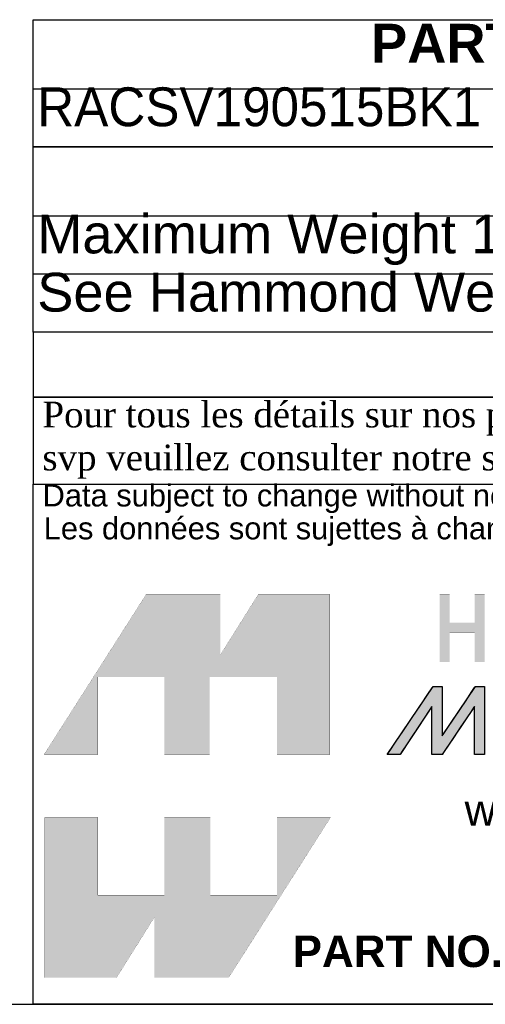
# Model space of a CAD drawing. Header units: inches. Extents: x 0 to 80, y 0 to 59.8.
# Tile 4 of 15: x 62.7 to 69.9, y 0 to 15.2. Entities that reach past the tile are written whole.
import ezdxf
from ezdxf.enums import TextEntityAlignment as Align

# ---------------------------------------------------------------- set-up
doc = ezdxf.new("R2010")
doc.units = ezdxf.units.IN
doc.header["$MEASUREMENT"] = 0
doc.layers.add('Default', color=7, linetype='Continuous')
doc.styles.add('SEACAD_Arial', font='arial.ttf')
doc.styles.add('SEACAD_ArialB', font='arialbd.ttf')

# ---------------------------------------------------------------- blocks, each defined once
blk = doc.blocks.new('SE')
at = {"color": 7, "linetype": 'Continuous'}
blk.add_line((62.864, 14.145), (79.964, 14.145), dxfattribs=at)
blk.add_lwpolyline([(62.864, 13.245), (62.864, 15.211), (79.964, 15.211), (79.964, 13.245), (62.864, 13.245)], dxfattribs=at)
at = {"color": 7, "linetype": 'Continuous', "style": 'SEACAD_ArialB'}
blk.add_text('PART NUMBERS', height=0.6, dxfattribs=at).set_placement((68.087, 15.148), align=Align.TOP_LEFT)
at = {"color": 7, "linetype": 'Continuous', "style": 'SEACAD_Arial', "width": 0.944}
blk.add_text('RACSV190515BK1', height=0.6, dxfattribs=at).set_placement((62.927, 14.165), align=Align.TOP_LEFT)
blk = doc.blocks.new('SE1')
at = {"color": 7, "linetype": 'Continuous'}
for p, q in [((62.864, 12.182), (80.003, 12.182)), ((62.864, 11.282), (80.003, 11.282))]:
    blk.add_line(p, q, dxfattribs=at)
blk.add_lwpolyline([(62.864, 10.382), (62.864, 13.247), (80.003, 13.247), (80.003, 10.382), (62.864, 10.382)], dxfattribs=at)
at = {"color": 7, "linetype": 'Continuous', "style": 'SEACAD_Arial'}
for s, p in [('Maximum Weight 100lb', (62.927, 12.201)), ('See Hammond Website for More Information', (62.927, 11.301))]:
    blk.add_text(s, height=0.6, dxfattribs=at).set_placement(p, align=Align.TOP_LEFT)
blk = doc.blocks.new('block_2')
at = {"layer": 'Default', "linetype": 'Continuous'}
blk.add_hatch(color=7, dxfattribs=at).paths.add_polyline_path([(-0.8327, 0.0667), (-0.8327, 0.0841), (-0.8327, 0.1076), (-0.8327, 0.1345), (-0.8327, 0.1621), (-0.8327, 0.1875), (-0.8327, 0.2079), (-0.8327, 0.2206), (-0.8328, 0.2234), (-0.8344, 0.2234), (-0.8377, 0.2234), (-0.8421, 0.2234), (-0.8471, 0.2234), (-0.8522, 0.2234), (-0.857, 0.2234), (-0.8609, 0.2234), (-0.8647, 0.2195), (-0.8786, 0.1989), (-0.901, 0.1657), (-0.9282, 0.1254), (-0.9562, 0.0838), (-0.9813, 0.0466), (-0.9996, 0.0194), (-1.0073, 0.008), (-1.0057, 0.0079), (-1.0009, 0.0079), (-0.9941, 0.0079), (-0.9863, 0.0079), (-0.9785, 0.0079), (-0.9719, 0.0079), (-0.9676, 0.0079), (-0.9662, 0.0083), (-0.9595, 0.0184), (-0.9459, 0.0389), (-0.9281, 0.0659), (-0.9086, 0.0953), (-0.8901, 0.1233), (-0.8753, 0.1456), (-0.8668, 0.1584), (-0.8657, 0.1579), (-0.8657, 0.1442), (-0.8657, 0.1213), (-0.8657, 0.0931), (-0.8657, 0.0637), (-0.8657, 0.037), (-0.8657, 0.0172), (-0.8657, 0.0081), (-0.8646, 0.0079), (-0.8609, 0.0079), (-0.8555, 0.0079), (-0.8492, 0.0079), (-0.8429, 0.0079), (-0.8375, 0.0079), (-0.8338, 0.0079), (-0.8326, 0.0081), (-0.8265, 0.0172), (-0.8132, 0.037), (-0.7954, 0.0637), (-0.7758, 0.0931), (-0.7569, 0.1213), (-0.7416, 0.1442), (-0.7324, 0.1579), (-0.731, 0.1584), (-0.731, 0.1456), (-0.731, 0.1233), (-0.731, 0.0953), (-0.731, 0.0659), (-0.731, 0.0389), (-0.731, 0.0184), (-0.731, 0.0083), (-0.7301, 0.0079), (-0.7266, 0.0079), (-0.7214, 0.0079), (-0.7152, 0.0079), (-0.709, 0.0079), (-0.7035, 0.0079), (-0.6998, 0.0079), (-0.6985, 0.008), (-0.6985, 0.0194), (-0.6985, 0.0466), (-0.6985, 0.0838), (-0.6985, 0.1254), (-0.6985, 0.1657), (-0.6985, 0.1989), (-0.6985, 0.2195), (-0.6987, 0.2234), (-0.701, 0.2234), (-0.7052, 0.2234), (-0.7105, 0.2234), (-0.7162, 0.2234), (-0.7215, 0.2234), (-0.7256, 0.2234), (-0.7277, 0.2234), (-0.7302, 0.2199), (-0.7408, 0.204), (-0.7574, 0.1793), (-0.7771, 0.1498), (-0.7973, 0.1196), (-0.8151, 0.093), (-0.8278, 0.0739)])
at = {"layer": 'Default', "color": 7, "linetype": 'Continuous'}
blk.add_lwpolyline([(-0.8327, 0.0667), (-0.8278, 0.0739), (-0.8151, 0.093), (-0.7973, 0.1196), (-0.7771, 0.1498), (-0.7574, 0.1793), (-0.7408, 0.204), (-0.7302, 0.2199), (-0.7277, 0.2234), (-0.7256, 0.2234), (-0.7215, 0.2234), (-0.7162, 0.2234), (-0.7105, 0.2234), (-0.7052, 0.2234), (-0.701, 0.2234), (-0.6987, 0.2234), (-0.6985, 0.2195), (-0.6985, 0.1989), (-0.6985, 0.1657), (-0.6985, 0.1254), (-0.6985, 0.0838), (-0.6985, 0.0466), (-0.6985, 0.0194), (-0.6985, 0.008), (-0.6998, 0.0079), (-0.7035, 0.0079), (-0.709, 0.0079), (-0.7152, 0.0079), (-0.7214, 0.0079), (-0.7266, 0.0079), (-0.7301, 0.0079), (-0.731, 0.0083), (-0.731, 0.0184), (-0.731, 0.0389), (-0.731, 0.0659), (-0.731, 0.0953), (-0.731, 0.1233), (-0.731, 0.1456), (-0.731, 0.1584), (-0.7324, 0.1579), (-0.7416, 0.1442), (-0.7569, 0.1213), (-0.7758, 0.0931), (-0.7954, 0.0637), (-0.8132, 0.037), (-0.8265, 0.0172), (-0.8326, 0.0081), (-0.8338, 0.0079), (-0.8375, 0.0079), (-0.8429, 0.0079), (-0.8492, 0.0079), (-0.8555, 0.0079), (-0.8609, 0.0079), (-0.8646, 0.0079), (-0.8657, 0.0081), (-0.8657, 0.0172), (-0.8657, 0.037), (-0.8657, 0.0637), (-0.8657, 0.0931), (-0.8657, 0.1213), (-0.8657, 0.1442), (-0.8657, 0.1579), (-0.8668, 0.1584), (-0.8753, 0.1456), (-0.8901, 0.1233), (-0.9086, 0.0953), (-0.9281, 0.0659), (-0.9459, 0.0389), (-0.9595, 0.0184), (-0.9662, 0.0083), (-0.9676, 0.0079), (-0.9719, 0.0079), (-0.9785, 0.0079), (-0.9863, 0.0079), (-0.9941, 0.0079), (-1.0009, 0.0079), (-1.0057, 0.0079), (-1.0073, 0.008), (-0.9996, 0.0194), (-0.9813, 0.0466), (-0.9562, 0.0838), (-0.9282, 0.1254), (-0.901, 0.1657), (-0.8786, 0.1989), (-0.8647, 0.2195), (-0.8609, 0.2234), (-0.857, 0.2234), (-0.8522, 0.2234), (-0.8471, 0.2234), (-0.8421, 0.2234), (-0.8377, 0.2234), (-0.8344, 0.2234), (-0.8328, 0.2234), (-0.8327, 0.2206), (-0.8327, 0.2079), (-0.8327, 0.1875), (-0.8327, 0.1621), (-0.8327, 0.1345), (-0.8327, 0.1076), (-0.8327, 0.0841), (-0.8327, 0.0667)], close=True, dxfattribs=at)
for points in [[(-1.0073, 0.0079), (-1.0073, 0.0079), (-0.8621, 0.2234), (-0.8621, 0.2234)], [(-0.8621, 0.2234), (-0.855, 0.2234), (-0.8327, 0.2234), (-0.8327, 0.2234)], [(-0.8327, 0.0667), (-0.8327, 0.0667), (-0.7278, 0.2234), (-0.7278, 0.2234)], [(-0.8327, 0.2234), (-0.8327, 0.2234), (-0.8327, 0.1009), (-0.8327, 0.0667)], [(-0.7278, 0.2234), (-0.7278, 0.2234), (-0.6985, 0.2234), (-0.6985, 0.2234)], [(-0.6985, 0.2234), (-0.6985, 0.2234), (-0.6985, 0.0079), (-0.6985, 0.0079)], [(-0.8657, 0.16), (-0.8657, 0.16), (-0.9664, 0.0079), (-0.9664, 0.0079)], [(-0.8657, 0.0079), (-0.8657, 0.0079), (-0.8657, 0.16), (-0.8657, 0.16)], [(-0.731, 0.16), (-0.731, 0.16), (-0.8327, 0.0079), (-0.8327, 0.0079)], [(-0.731, 0.0079), (-0.731, 0.0079), (-0.731, 0.16), (-0.731, 0.16)], [(-0.9664, 0.0079), (-0.9664, 0.0079), (-1.0073, 0.0079), (-1.0073, 0.0079)], [(-0.8327, 0.0079), (-0.8327, 0.0079), (-0.8657, 0.0079), (-0.8657, 0.0079)], [(-0.6985, 0.0079), (-0.6985, 0.0079), (-0.731, 0.0079), (-0.731, 0.0079)]]:
    blk.add_open_spline(points, degree=3, dxfattribs=at)
blk = doc.blocks.new('Block1')
at = {"layer": 'Default', "linetype": 'Continuous'}
for points in [[(-0.0026, 0.7074), (0.1678, 0.7074), (0.1678, 0.9533), (0.3791, 0.9533), (0.3791, 0.7074), (0.5228, 0.7074), (0.5228, 0.9533), (0.7357, 0.9533), (0.7357, 0.7074), (0.9035, 0.7074), (0.9035, 1.2145), (0.6765, 1.2145), (0.5564, 1.0231), (0.5564, 1.2145), (0.3209, 1.2145)], [(1.3629, 1.2145), (1.3629, 1.1253), (1.2832, 1.1253), (1.2832, 1.2145), (1.2517, 1.2145), (1.2517, 1.0005), (1.2832, 1.0005), (1.2832, 1.0939), (1.3629, 1.0939), (1.3629, 1.0939), (1.3629, 1.0005), (1.3943, 1.0005), (1.3943, 1.2145)], [(0.9056, 0.5076), (0.7357, 0.5076), (0.7357, 0.2617), (0.5244, 0.2617), (0.5244, 0.5076), (0.3791, 0.5076), (0.3791, 0.2617), (0.1678, 0.2617), (0.1678, 0.5076), (0, 0.5076), (0, 0), (0.2271, 0), (0.3471, 0.1914), (0.3471, 0), (0.5826, 0)]]:
    blk.add_hatch(color=7, dxfattribs=at).paths.add_polyline_path(points)
at = {"layer": 'Default', "color": 7, "linetype": 'Continuous', "const_width": 0.00035}
for points in [[(-0.0026, 0.7074), (0.3209, 1.2145), (0.5564, 1.2145), (0.5564, 1.0231), (0.6765, 1.2145), (0.9035, 1.2145), (0.9035, 0.7074), (0.7357, 0.7074), (0.7357, 0.9533), (0.5228, 0.9533), (0.5228, 0.7074), (0.3791, 0.7074), (0.3791, 0.9533), (0.1678, 0.9533), (0.1678, 0.7074), (-0.0026, 0.7074)], [(1.3629, 1.2145), (1.3629, 1.1253), (1.2832, 1.1253), (1.2832, 1.2145), (1.2517, 1.2145), (1.2517, 1.0005), (1.2832, 1.0005), (1.2832, 1.0939), (1.3629, 1.0939), (1.3629, 1.0939), (1.3629, 1.0005), (1.3943, 1.0005), (1.3943, 1.2145), (1.3629, 1.2145)], [(0.9056, 0.5076), (0.5826, 0), (0.3471, 0), (0.3471, 0.1914), (0.2271, 0), (0, 0), (0, 0.5076), (0.1678, 0.5076), (0.1678, 0.2617), (0.3791, 0.2617), (0.3791, 0.5076), (0.5244, 0.5076), (0.5244, 0.2617), (0.7357, 0.2617), (0.7357, 0.5076), (0.9056, 0.5076)]]:
    blk.add_lwpolyline(points, close=True, dxfattribs=at)
at = {"layer": 'Default', "color": 7}
blk.add_blockref('block_2', (2.0929, 0.6996), dxfattribs=at)
blk = doc.blocks.new('Block13')
at = {"layer": 'Default', "color": 7, "linetype": 'Continuous'}
for p, q in [((0, 0), (0, 1.6479)), ((0, 1.6479), (3.5155, 1.6479)), ((3.5155, 0), (0, 0))]:
    blk.add_line(p, q, dxfattribs=at)
at = {"layer": 'Default', "color": 7}
blk.add_blockref('Block1', (0.0371, 0.0841), dxfattribs=at)
at = {"layer": 'Default', "attachment_point": 1}
for s, insert, char_height, width in [('{\\fArial|b0||i0||c0|p34;\\C7;\\H7.e-002;\\W1.;\\T1.;Data subject to change without notice. Isometric drawing not to scale.}', (0.0298, 1.6475), 0.07, 3.486391), ('{\\fArial|b0||i0||c0|p34;\\C7;\\H7.e-002;\\W1.;\\T1.;Les données sont sujettes à changement sans préavis.}', (0.0334, 1.5433), 0.07, 3.235631), ('{\\fArial|b0||i0||c0|p34;\\C7;\\H0.1;\\W1.;www.hammondmfg.com}', (1.3679, 0.6657), 0.1, 1.572281), ('{\\fArial|b1||i0||c0|p34;\\C7;\\H0.1;\\W1.;PART NO. \\P}', (0.8225, 0.2179), 0.1, 0.655523)]:
    blk.add_mtext(s, dxfattribs=dict(at, insert=insert, char_height=char_height, width=width))
blk = doc.blocks.new('Block11')
at = {"layer": 'Default', "color": 7}
blk.add_blockref('Block13', (0, 0), dxfattribs=at)
blk = doc.blocks.new('Block10')
at = {"layer": 'Default', "color": 7}
blk.add_blockref('Block11', (0, 0), dxfattribs=at)
blk = doc.blocks.new('Block2')
at = {"layer": 'Default', "color": 7, "linetype": 'Continuous'}
blk.add_line((-52.744, 0), (-0.012, 0), dxfattribs=at)
at = {"layer": 'Default', "color": 7, "xscale": 15, "yscale": 15, "zscale": 15}
blk.add_blockref('Block10', (-52.744, 0), dxfattribs=at)
blk = doc.blocks.new('Block222')
at = {"layer": 'Default', "color": 7}
blk.add_blockref('Block2', (106.578, -49.503), dxfattribs=at)

msp = doc.modelspace()

# ---------------------------------------------------------------- linework, layer by layer
at = {"layer": 'Default', "color": 7, "linetype": 'Continuous'}
msp.add_line((0, 0), (80, 0), dxfattribs=at)
for points in [[(62.864, 10.382), (62.864, 9.379), (80, 9.379), (80, 10.382), (62.864, 10.382)], [(62.864, 9.378), (62.864, 8.037), (79.994, 8.037), (79.994, 9.378), (62.864, 9.378)]]:
    msp.add_lwpolyline(points, dxfattribs=at)

# ---------------------------------------------------------------- block references
for name in ['SE', 'SE1']:
    msp.add_blockref(name, (0, 0))
at = {"layer": 'Default', "color": 7, "xscale": 0.325, "yscale": 0.325, "zscale": 0.325}
msp.add_blockref('Block222', (45.368, 16.089), dxfattribs=at)

# ---------------------------------------------------------------- texts
at = {"layer": 'Default', "insert": (62.857, 8.714), "char_height": 0.3985, "width": 17.30113, "attachment_point": 4}
msp.add_mtext('{\\fTimes New Roman|b0||i0||c0|p34;\\C7;\\H0.3985;\\W1.; Pour tous les détails sur nos produits, \\P}{\\fTimes New Roman|b0||i0||c0|p34;\\C7;\\H0.3985;\\W1.; svp veuillez consulter notre site www.hammondmfg.com                      }', dxfattribs=at)

doc.saveas('drawing.dxf')
